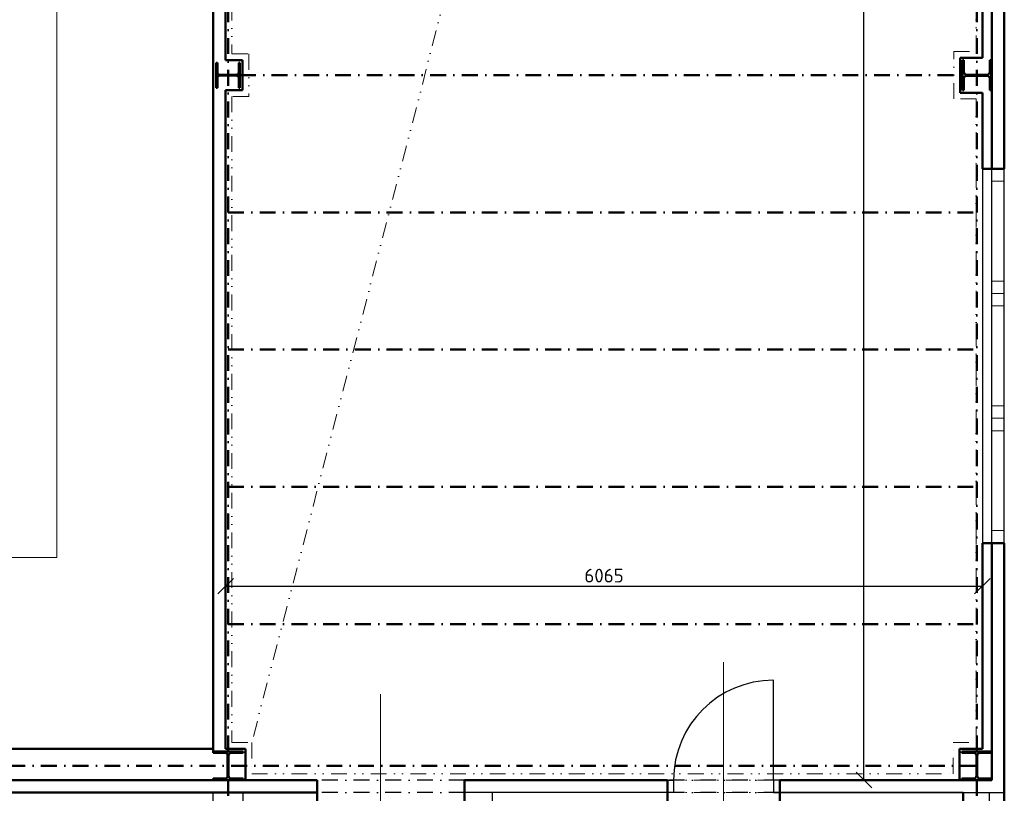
# Model space of a CAD drawing. Header units: millimetres. Extents: x -118752 to 407724, y -73278 to 155058.
# Tile 18 of 256: x -26990 to -19100, y 19062 to 25263. Entities that reach past the tile are written whole.
import ezdxf

# ---------------------------------------------------------------- set-up
doc = ezdxf.new("R2010")
doc.units = ezdxf.units.MM
doc.header["$LTSCALE"] = 10
doc.linetypes.add('DASHDOT', pattern=[25.4, 12.7, -6.35, 0, -6.35])
doc.linetypes.add('DIVIDE', pattern=[31.75, 12.7, -6.35, 0, -6.35, 0, -6.35])
for name, color, linetype, lineweight in [('CKDVERE_', 7, 'Continuous', 25), ('CKDVERE_NADROVINOU', 1, 'DASHDOT', 18), ('CKDVERE_OSY', 1, 'Continuous', 18), ('CKDVERE_ZARUBNE_RAM', 5, 'Continuous', 25), ('CKKOTY', 3, 'Continuous', 25), ('CKOKNA', 1, 'Continuous', 18), ('CKRASTR', 7, 'DASHDOT', 15), ('CKSTENY_NADROVINOU', 7, 'DASHDOT', 25), ('CKSTENY_PODROVINOU', 7, 'Continuous', 25), ('CKSTENY_REZ', 6, 'Continuous', 50), ('CSPROFILY_REZY', 4, 'Continuous', 50), ('podhledy', 7, 'Continuous', 20)]:
    doc.layers.add(name, color=color, linetype=linetype, lineweight=lineweight)
doc.styles.get("Standard").update_dxf_attribs({"font": 'isocpeur.ttf'})
doc.linetypes.add('PRERUSENI', pattern='A,60,[100,CADKON.SHX,S=2.5,R=0,X=0,Y=0],-10', length=70)
doc.dimstyles.new('CADKON', dxfattribs={"dimscale": 50, "dimtxt": 2.2, "dimasz": 2.5, "dimexe": 1.8, "dimexo": 5, "dimgap": 0.6, "dimtad": 1, "dimrnd": 1, "dimtxsty": 'Standard', "dimblk1": 'OBLIQUE', "dimblk2": 'OBLIQUE', "dimsah": 1, "dimcen": 2.5, "dimadec": 1, "dimazin": 2, "dimtfac": 1, "dimtdec": 4, "dimtix": 1, "dimtmove": 2, "dimatfit": 3, "dimldrblk": 'OPEN30', "dimfxl": 5, "dimfxlon": 1, "dimtolj": 1, "dimarcsym": 0})

# ---------------------------------------------------------------- blocks, each defined once
blk = doc.blocks.new('CK_S_EXT_HEAHEA240')
for p, q in [((-120, 115), (120, 115)), ((-120, 115), (-120, 103)), ((-120, 103), (-24.75, 103)), ((-3.75, -82), (-3.75, 82)), ((3.75, -82), (3.75, 82)), ((120, 103), (24.75, 103)), ((120, 115), (120, 103)), ((-120, -115), (-120, -103)), ((-120, -103), (-24.75, -103)), ((-120, -115), (120, -115)), ((120, -103), (24.75, -103)), ((120, -115), (120, -103))]:
    blk.add_line(p, q)
for centre, start, end in [((-24.75, 82), 0, 90), ((24.75, 82), 90, 180), ((-24.75, -82), 270, 0), ((24.75, -82), 180, 270)]:
    blk.add_arc(centre, 21, start, end)
blk = doc.blocks.new('CK_S_EXT_HEAHEA200')
for p, q in [((-100, 95), (100, 95)), ((-100, 95), (-100, 85)), ((-100, 85), (-21.25, 85)), ((100, 85), (21.25, 85)), ((100, 95), (100, 85)), ((-3.25, -67), (-3.25, 67)), ((3.25, -67), (3.25, 67)), ((-100, -95), (-100, -85)), ((-100, -85), (-21.25, -85)), ((-100, -95), (100, -95)), ((100, -85), (21.25, -85)), ((100, -95), (100, -85))]:
    blk.add_line(p, q)
for centre, start, end in [((-21.25, 67), 0, 90), ((21.25, 67), 90, 180), ((-21.25, -67), 270, 0), ((21.25, -67), 180, 270)]:
    blk.add_arc(centre, 18, start, end)
blk = doc.blocks.new('_OBLIQUE')
at = {"color": 0, "linetype": 'ByBlock'}
blk.add_line((-0.5, -0.5), (0.5, 0.5), dxfattribs=at)
blk = doc.blocks.new('*D9855')
at = {"layer": 'CKKOTY', "color": 0, "lineweight": -2}
for p, q in [((-25340.5, 20582.5), (-25340.5, 20812.1)), ((-19275.5, 20582.5), (-19275.5, 20812.1)), ((-25340.5, 20722.1), (-19275.5, 20722.1))]:
    blk.add_line(p, q, dxfattribs=at)
at = {"layer": 'Defpoints', "color": 0}
for p in [(-19275.5, 20722.1), (-25340.5, 20332.5), (-19275.5, 20332.5)]:
    blk.add_point(p, dxfattribs=at)
at = {"layer": 'CKKOTY', "color": 0, "lineweight": -2, "xscale": 125, "yscale": 125, "zscale": 125, "rotation": 180}
blk.add_blockref('_OBLIQUE', (-25340.5, 20722.1), dxfattribs=at)
at = {"layer": 'CKKOTY', "color": 0, "lineweight": -2, "xscale": 125, "yscale": 125, "zscale": 125}
blk.add_blockref('_OBLIQUE', (-19275.5, 20722.1), dxfattribs=at)
at = {"layer": 'CKKOTY', "color": 0, "insert": (-22308, 20807.1), "char_height": 110, "attachment_point": 5}
blk.add_mtext('\\A1;6065', dxfattribs=at)
blk = doc.blocks.new('_Open30')
at = {"color": 0, "lineweight": -2}
for p, q in [((-1, 0.268), (0, 0)), ((0, 0), (-1, -0.268)), ((0, 0), (-1, 0))]:
    blk.add_line(p, q, dxfattribs=at)
blk = doc.blocks.new('*D9856')
at = {"layer": 'CKKOTY', "color": 0, "lineweight": -2}
for p, q in [((-19975.8, 41393.2), (-20315.8, 41393.2)), ((-20225.8, 19168.2), (-20225.8, 41393.2)), ((-19975.8, 19168.2), (-20315.8, 19168.2))]:
    blk.add_line(p, q, dxfattribs=at)
at = {"layer": 'Defpoints', "color": 0}
for p in [(-20225.8, 41393.2), (-19460.5, 41393.2), (-19460.5, 19168.2)]:
    blk.add_point(p, dxfattribs=at)
at = {"layer": 'CKKOTY', "color": 0, "lineweight": -2, "xscale": 125, "yscale": 125, "zscale": 125}
for p, rotation in [((-20225.8, 41393.2), 90), ((-20225.8, 19168.2), 270)]:
    blk.add_blockref('_OBLIQUE', p, dxfattribs=dict(at, rotation=rotation))
at = {"layer": 'CKKOTY', "color": 0, "insert": (-20310.8, 30280.7), "char_height": 110, "attachment_point": 5, "rotation": 90}
blk.add_mtext('\\A1;22225', dxfattribs=at)

msp = doc.modelspace()

# ---------------------------------------------------------------- linework, layer by layer
at = {"layer": 'CKDVERE_'}
msp.add_line((-20950.468, 19168.166), (-20950.468, 19968.166), dxfattribs=at)
msp.add_arc((-20950.468, 19168.166), 800, 90, 180, dxfattribs=at)
at = {"layer": 'CKDVERE_NADROVINOU'}
for p, q in [((-20950.468, 19168.166), (-21750.468, 19168.166)), ((-20950.468, 19068.166), (-21750.468, 19068.166))]:
    msp.add_line(p, q, dxfattribs=at)
at = {"layer": 'CKDVERE_OSY'}
for p, q in [((-21350.468, 20113.166), (-21350.468, 18913.166)), ((-24100.468, 18586.966), (-24100.468, 19855.946))]:
    msp.add_line(p, q, dxfattribs=at)
at = {"layer": 'CKDVERE_ZARUBNE_RAM'}
for p, q in [((-21800.468, 19168.166), (-21750.468, 19168.166)), ((-21800.468, 19068.166), (-21800.468, 19168.166)), ((-21750.468, 19168.166), (-21750.468, 19068.166)), ((-20900.468, 19168.166), (-20950.468, 19168.166)), ((-20950.468, 19168.166), (-20950.468, 19068.166)), ((-20900.468, 19068.166), (-20900.468, 19168.166)), ((-21750.468, 19068.166), (-21800.468, 19068.166)), ((-20950.468, 19068.166), (-20900.468, 19068.166))]:
    msp.add_line(p, q, dxfattribs=at)
at = {"layer": 'CKOKNA'}
for p, q in [((-19200.468, 23968.166), (-19200.468, 24068.166)), ((-19100.468, 24068.166), (-19200.468, 24068.166)), ((-19100.468, 23968.166), (-19100.468, 24068.166)), ((-19200.468, 23168.166), (-19200.468, 23968.166)), ((-19100.468, 23968.166), (-19200.468, 23968.166)), ((-19100.468, 23168.166), (-19100.468, 23968.166)), ((-19200.468, 23168.166), (-19200.468, 23068.166)), ((-19100.468, 23168.166), (-19200.468, 23168.166)), ((-19100.468, 23168.166), (-19100.468, 23068.166)), ((-19100.468, 23068.166), (-19200.468, 23068.166)), ((-19200.468, 23068.166), (-19200.468, 22968.166)), ((-19100.468, 23068.166), (-19100.468, 22968.166)), ((-19200.468, 22168.166), (-19200.468, 22968.166)), ((-19100.468, 22968.166), (-19200.468, 22968.166)), ((-19100.468, 22168.166), (-19100.468, 22968.166)), ((-19100.468, 22168.166), (-19200.468, 22168.166)), ((-19200.468, 22168.166), (-19200.468, 22068.166)), ((-19100.468, 22168.166), (-19100.468, 22068.166)), ((-19200.468, 22068.166), (-19200.468, 21968.166)), ((-19100.468, 22068.166), (-19200.468, 22068.166)), ((-19100.468, 22068.166), (-19100.468, 21968.166)), ((-19200.468, 21168.166), (-19200.468, 21968.166)), ((-19100.468, 21968.166), (-19200.468, 21968.166)), ((-19100.468, 21168.166), (-19100.468, 21968.166)), ((-19100.468, 21168.166), (-19200.468, 21168.166)), ((-19200.468, 21168.166), (-19200.468, 21068.166)), ((-19100.468, 21168.166), (-19100.468, 21068.166)), ((-19100.468, 21068.166), (-19200.468, 21068.166))]:
    msp.add_line(p, q, dxfattribs=at)
at = {"layer": 'CKRASTR', "linetype": 'PRERUSENI'}
for p, q in [((-26693.487, 41968.628), (-26693.487, 20952.32)), ((-26693.487, 20952.32), (-36596.083, 20952.32))]:
    msp.add_line(p, q, dxfattribs=at)
at = {"layer": 'CKSTENY_NADROVINOU'}
for p, q in [((-23425.468, 19168.166), (-24605.468, 19168.166)), ((-20900.468, 19168.166), (-21800.468, 19168.166)), ((-23425.468, 19068.166), (-24605.468, 19068.166)), ((-23425.468, 19068.166), (-24605.468, 19068.166)), ((-20900.468, 19068.166), (-21800.468, 19068.166))]:
    msp.add_line(p, q, dxfattribs=at)
at = {"layer": 'CKSTENY_PODROVINOU'}
for p, q in [((-19200.468, 24068.166), (-19200.468, 25568.166)), ((-19275.468, 24068.166), (-19275.468, 21068.166)), ((-19200.468, 21068.166), (-19200.468, 24068.166)), ((-19200.468, 24068.166), (-19100.468, 24068.166)), ((-19100.468, 21068.166), (-19100.468, 24068.166)), ((-19100.468, 21068.166), (-19200.468, 21068.166)), ((-19100.468, 19068.166), (-19100.468, 21068.166)), ((-36040.468, 19168.166), (-24605.468, 19168.166)), ((-24605.468, 19068.166), (-24605.468, 19168.166)), ((-23425.468, 19068.166), (-23425.468, 19168.166)), ((-21800.468, 19068.166), (-21800.468, 19168.166)), ((-20900.468, 19068.166), (-20900.468, 19168.166)), ((-36040.468, 19068.166), (-24605.468, 19068.166)), ((-25200.468, 19068.166), (-35710.468, 19068.199)), ((-25440.468, 18993.199), (-25440.468, 19068.199)), ((-24605.468, 19068.166), (-25200.468, 19068.199)), ((-25200.468, 18993.199), (-25200.468, 19068.166)), ((-21800.468, 19068.166), (-23425.468, 19068.166)), ((-23200.468, 19068.166), (-23425.468, 19068.166)), ((-21800.468, 19068.166), (-23200.468, 19068.166)), ((-23200.468, 18993.166), (-23200.468, 19068.166)), ((-20900.468, 19068.166), (-19100.468, 19068.166)), ((-19430.468, 19068.166), (-20900.468, 19068.166)), ((-19430.468, 19068.166), (-19100.468, 19068.166)), ((-19220.468, 19068.166), (-19220.468, 17818.166)), ((-19220.468, 19068.166), (-19100.468, 19068.166))]:
    msp.add_line(p, q, dxfattribs=at)
at = {"layer": 'CKSTENY_REZ'}
for p, q in [((-25440.468, 19398.166), (-25440.468, 41468.166)), ((-25340.468, 24938.166), (-25340.468, 30198.166)), ((-19275.468, 25568.166), (-19275.468, 24958.166)), ((-19200.468, 24068.166), (-19200.468, 25568.166)), ((-19100.468, 24068.166), (-19100.468, 25568.166)), ((-25340.468, 24938.166), (-25205.468, 24938.166)), ((-25205.468, 24938.166), (-25205.468, 24698.166)), ((-19275.468, 24958.166), (-19455.468, 24958.166)), ((-19455.468, 24958.166), (-19455.468, 24678.166)), ((-25340.468, 19418.166), (-25340.468, 24698.166)), ((-25205.468, 24698.166), (-25340.468, 24698.166)), ((-19455.468, 24678.166), (-19275.468, 24678.166)), ((-19275.468, 24678.166), (-19275.468, 24068.166)), ((-19275.468, 24068.166), (-19200.468, 24068.166)), ((-19100.468, 24068.166), (-19200.468, 24068.166)), ((-19275.468, 21068.166), (-19275.468, 19418.166)), ((-19200.468, 21068.166), (-19275.468, 21068.166)), ((-19200.468, 19168.166), (-19200.468, 21068.166)), ((-19100.468, 21068.166), (-19200.468, 21068.166)), ((-19100.468, 19068.166), (-19100.468, 21068.166)), ((-31460.468, 19418.166), (-25440.468, 19418.166)), ((-25340.468, 19418.166), (-25180.468, 19418.166)), ((-25180.468, 19418.166), (-25180.468, 19168.166)), ((-19275.468, 19418.166), (-19460.468, 19418.166)), ((-19460.468, 19418.166), (-19460.468, 19168.166)), ((-36596.083, 19168.166), (-24605.468, 19168.166)), ((-25440.468, 19168.166), (-25340.468, 19168.166)), ((-24605.468, 19068.166), (-24605.468, 19168.166)), ((-21800.468, 19168.166), (-23425.468, 19168.166)), ((-23425.468, 19068.166), (-23425.468, 19168.166)), ((-21800.468, 19068.166), (-21800.468, 19168.166)), ((-19200.468, 19168.166), (-20900.468, 19168.166)), ((-20900.468, 19068.166), (-20900.468, 19168.166)), ((-35710.468, 19068.199), (-25200.468, 19068.199)), ((-25200.468, 19068.199), (-25200.468, 19068.166)), ((-24605.468, 19068.166), (-25200.468, 19068.166)), ((-25200.468, 19068.166), (-24605.468, 19068.166)), ((-24605.468, 19068.166), (-24605.468, 18868.166)), ((-23425.468, 19068.166), (-23425.468, 18868.166)), ((-21800.468, 18993.166), (-21800.468, 19068.166)), ((-20900.468, 18993.166), (-20900.468, 19068.166)), ((-19430.468, 19068.166), (-19430.468, 17818.166)), ((-19100.468, 19068.166), (-19100.468, 17818.166))]:
    msp.add_line(p, q, dxfattribs=at)
at = {"layer": 'CSPROFILY_REZY', "linetype": 'DASHDOT'}
for p, q in [((-25320.468, 19398.166), (-25320.468, 41238.166)), ((-19320.468, 19398.166), (-19320.468, 41238.166)), ((-25225.468, 24818.166), (-19320.468, 24818.166)), ((-25320.468, 23718.166), (-19320.468, 23718.166)), ((-25320.468, 22618.166), (-19320.468, 22618.166)), ((-25320.468, 21518.166), (-19320.468, 21518.166)), ((-25320.468, 20418.166), (-19320.468, 20418.166)), ((-19324.218, 19283.166), (-36596.083, 19283.166)), ((-25320.468, 19168.166), (-25320.468, 9403.666)), ((-19320.468, 19168.166), (-19320.468, 9403.666))]:
    msp.add_line(p, q, dxfattribs=at)
at = {"layer": 'podhledy', "linetype": 'DIVIDE'}
msp.add_line((-19510.468, 41168.166), (-25130.468, 19468.166), dxfattribs=at)
msp.add_line((-19510.468, 41168.166), (-25130.468, 19468.166), dxfattribs=at)
msp.add_lwpolyline([(-25290.468, 30148.166), (-25290.468, 24988.166), (-25155.468, 24988.166), (-25155.468, 24648.166), (-25290.468, 24648.166), (-25290.468, 19468.166), (-25130.468, 19468.166), (-25130.468, 19218.166), (-19510.468, 19218.166), (-19510.468, 19468.166), (-19325.468, 19468.166), (-19325.468, 24628.166), (-19505.468, 24628.166), (-19505.468, 25008.166), (-19325.468, 25008.166), (-19325.468, 30128.166)], dxfattribs=at)
msp.add_lwpolyline([(-25290.468, 30148.166), (-25290.468, 24988.166), (-25155.468, 24988.166), (-25155.468, 24648.166), (-25290.468, 24648.166), (-25290.468, 19468.166), (-25130.468, 19468.166), (-25130.468, 19218.166), (-19510.468, 19218.166), (-19510.468, 19468.166), (-19325.468, 19468.166), (-19325.468, 24628.166), (-19505.468, 24628.166), (-19505.468, 25008.166), (-19325.468, 25008.166), (-19325.468, 30128.166)], dxfattribs=at)

# ---------------------------------------------------------------- block references
at = {"layer": 'CSPROFILY_REZY'}
for name, p, rotation in [('CK_S_EXT_HEAHEA240', (-19320.468, 24818.166), 270), ('CK_S_EXT_HEAHEA240', (-19320.468, 24818.166), 270), ('CK_S_EXT_HEAHEA200', (-25320.468, 24818.166), 90), ('CK_S_EXT_HEAHEA200', (-25320.468, 24818.166), 90), ('CK_S_EXT_HEAHEA240', (-25320.468, 19283.166), 180), ('CK_S_EXT_HEAHEA240', (-25320.468, 19283.166), 180), ('CK_S_EXT_HEAHEA240', (-19320.468, 19283.166), 180), ('CK_S_EXT_HEAHEA240', (-19320.468, 19283.166), 180)]:
    msp.add_blockref(name, p, dxfattribs=dict(at, rotation=rotation))

# ---------------------------------------------------------------- dimensions: what is measured, and where the dimension line sits
at = {"layer": 'CKKOTY'}
dim = msp.add_linear_dim(base=(-20225.786, 41393.166), p1=(-19460.468, 19168.166), p2=(-19460.468, 41393.166), angle=90, dimstyle='CADKON', dxfattribs=at)
dim.commit()
dim.dimension.update_dxf_attribs({"geometry": '*D9856', "text_midpoint": (-20310.786, 30280.666)})
dim = msp.add_linear_dim(base=(-19275.468, 20722.054), p1=(-25340.468, 20332.479), p2=(-19275.468, 20332.479), dimstyle='CADKON', dxfattribs=at)
dim.commit()
dim.dimension.update_dxf_attribs({"geometry": '*D9855', "text_midpoint": (-22307.968, 20807.054)})

doc.saveas('drawing.dxf')
